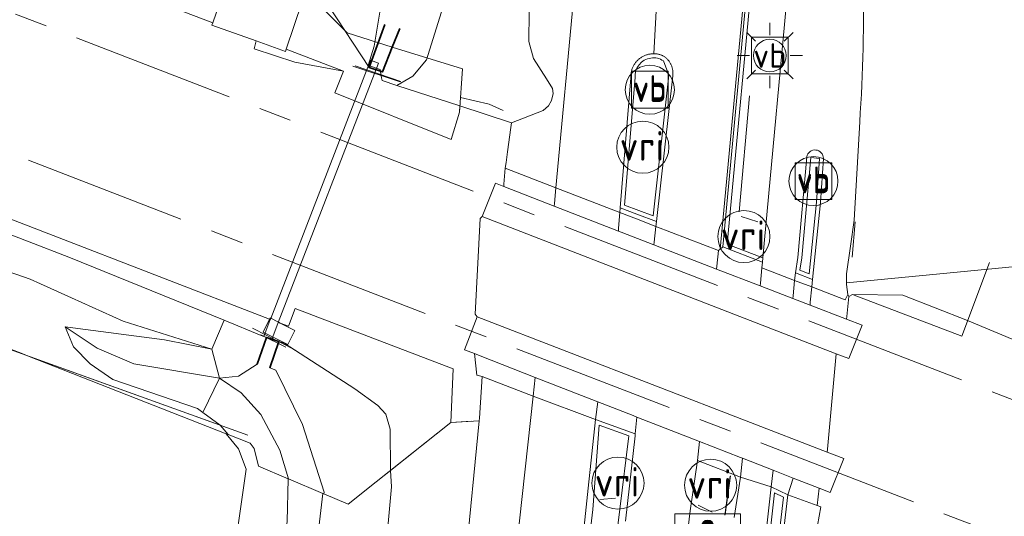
# Model space of a CAD drawing. Header units: metres. Extents: x 153919 to 160124, y 449312 to 452850.
# Tile 54 of 81: x 156050 to 156110, y 451990 to 452020. Entities that reach past the tile are written whole.
import ezdxf
from ezdxf.enums import TextEntityAlignment as Align

# ---------------------------------------------------------------- set-up
doc = ezdxf.new("R2010")
doc.units = ezdxf.units.M
doc.linetypes.add('AM-AS', pattern=[16, 10, -2, 2, -2])
for name, color, linetype, lineweight in [('B-WE-AM-AS_SPOOR-G', 10, 'AM-AS', 18), ('B-WE-GK-KADEMUUR-G', 150, 'Continuous', 35), ('B-WE-GR-GRAS-GV', 60, 'Continuous', 13), ('B-WE-GR-GROENVOORZIENING-GV', 80, 'Continuous', 18), ('B-WE-IE-MEUBILAIR_WEGMEUBILAIR-GV', 7, 'Continuous', 18), ('B-WE-IE-MEUBILAIR_WEGMEUBILAIR-S', 7, 'Continuous', 25), ('B-WE-IE-MEUBILAIR_WEGMEUBILAIR_VERKEERSBORD-S', 7, 'Continuous', 25), ('B-WE-IE-TERREINAFSCHEIDING_KUNSTMATIG_HEKWERK-G', 20, 'IE-TERREINAFSCHEIDING-KUNSTMATIG', 18), ('B-WE-IE-TERREINAFSCHEIDING_KUNSTMATIG_HEKWERK_RASTER-G', 30, 'IE-TERREINAFSCHEIDING-KUNSTMATIG', 18), ('B-WE-IE-TERREINAFSCHEIDING_KUNSTMATIG_MUUR-G', 90, 'IE-TERREINAFSCHEIDING-KUNSTMATIG-DICHT', 18), ('B-WE-KL-ET_LS_OV_LICHTMAST-S', 190, 'Continuous', 25), ('B-WE-OG-TERREIN_CULTUURSCHEIDING-GV', 7, 'Continuous', 18), ('B-WE-OG-TERREIN_ERF-GV', 7, 'Continuous', 18), ('B-WE-OG-TOPOGRAFIE_WATER-GV', 130, 'Continuous', 18), ('B-WE-OG-TOPOGRAFIE_WATER_GREPPEL-GV', 160, 'Continuous', 18), ('B-WE-OG-TOPOGRAFIE_WATER_SLOOT-GV', 120, 'Continuous', 18), ('B-WE-RI-HWA_GOOT_LIJNGOOT-G', 150, 'Continuous', 18), ('B-WE-VH-VERHARDING_GESLOTEN-GV', 252, 'Continuous', 18), ('B-WE-VH-VERHARDING_HALFVERHARDING-GV', 252, 'Continuous', 18), ('B-WE-VH-VERHARDING_OPEN-GV', 252, 'Continuous', 18), ('B-WE-VW-VRI-S', 160, 'Continuous', 25), ('X-XX-AL-VERWIJZING-GV', 7, 'Continuous', 18)]:
    doc.layers.add(name, color=color, linetype=linetype, lineweight=lineweight)
doc.styles.add('NLCS-ISO', font='NLCS-ISO.ttf')
doc.linetypes.add('IE-TERREINAFSCHEIDING-KUNSTMATIG', pattern='A,4,[82,NLCS.SHX,S=0.75,R=90,X=0,Y=0],4,-2', length=10)
doc.linetypes.add('IE-TERREINAFSCHEIDING-KUNSTMATIG-DICHT', pattern='A,8,-1,[82,NLCS.SHX,S=0.75,R=90,X=0,Y=0],-1', length=10)

# ---------------------------------------------------------------- blocks, each defined once
blk = doc.blocks.new('SIE-WEG_VERKEERSBORD_INFORMATIE-SO')
at = {"linetype": 'ByBlock', "lineweight": 18}
h = blk.add_hatch(color=0, dxfattribs=at)
h.dxf.hatch_style = 1
edge = h.paths.add_edge_path()
edge.add_arc((0, 1.247), 0.373, 0, 360)
h = blk.add_hatch(color=0, dxfattribs=at)
h.dxf.hatch_style = 1
h.paths.add_polyline_path([(0.316, 0.489), (-0.823, 0.489), (-0.823, 0.194), (-0.316, 0.194), (-0.316, -1.62), (0.316, -1.62)])
at = {"color": 0, "linetype": 'ByBlock', "lineweight": 18}
for points in [[(-2, -2), (2, -2), (2, 2), (-2, 2)], [(0.316, 0.489), (-0.823, 0.489), (-0.823, 0.194), (-0.316, 0.194), (-0.316, -1.62), (0.316, -1.62)]]:
    blk.add_lwpolyline(points, close=True, dxfattribs=at)
blk.add_circle((0, 1.247), 0.373, dxfattribs=at)
blk = doc.blocks.new('SIE-WEG_VERKEERSBORD-SO')
at = {"color": 0, "linetype": 'ByBlock', "lineweight": 18}
blk.add_lwpolyline([(-1.125, -1.125), (1.125, -1.125), (1.125, 1.125), (-1.125, 1.125)], close=True, dxfattribs=at)
at = {"color": 0, "linetype": 'ByBlock', "lineweight": 18, "style": 'NLCS-ISO'}
blk.add_text('vb', height=1.5, dxfattribs=at).set_placement((0, 0), align=Align.MIDDLE_CENTER)
blk = doc.blocks.new('SKL-VRI_PAAL-SO')
at = {"lineweight": 18}
blk.add_circle((0, 0), 1.593, dxfattribs=at)
at = {"lineweight": 18, "style": 'NLCS-ISO'}
blk.add_text('vri', height=1.8, dxfattribs=at).set_placement((-0.057, 0.076), align=Align.MIDDLE_CENTER)
blk = doc.blocks.new('SKL-ET_OV_LICHTMAST-SO')
at = {"color": 0, "linetype": 'ByBlock', "lineweight": 18}
for points in [[(0, 2), (0, 1.25)], [(-1.414, 1.414), (-0.884, 0.884)], [(0.884, 0.884), (1.414, 1.414)], [(-1.25, 0), (-2, 0)], [(2, 0), (1.25, 0)], [(-1.414, -1.414), (-0.884, -0.884)], [(0.884, -0.884), (1.414, -1.414)], [(0, -1.25), (0, -2)]]:
    blk.add_lwpolyline(points, dxfattribs=at)
blk.add_circle((0, 0), 1, dxfattribs=at)
blk = doc.blocks.new('SIE-WEG_PAAL_VERKEERSBORD-SO')
at = {"color": 0, "linetype": 'ByBlock', "lineweight": 18}
blk.add_circle((0, 0), 1.5, dxfattribs=at)
at = {"color": 0, "linetype": 'ByBlock', "lineweight": 18, "style": 'NLCS-ISO'}
blk.add_text('vb', height=1.5, dxfattribs=at).set_placement((0, 0.132), align=Align.MIDDLE_CENTER)

msp = doc.modelspace()

# ---------------------------------------------------------------- linework, layer by layer
at = {"layer": 'B-WE-AM-AS_SPOOR-G', "flags": 128}
for points in [[(154203.753, 452737.568), (154235.677, 452725.091), (154295.181, 452702.12), (154387.94, 452665.875), (154515.702, 452616.332), (154737.375, 452530.027), (154778.943, 452513.986), (154822.143, 452497.093), (154912.994, 452461.908), (154977.934, 452436.6), (155063.888, 452403.296), (155115.656, 452383.111), (155162.608, 452364.996), (155229.644, 452338.782), (155234.24, 452337.169), (155269.876, 452323.394), (155276.824, 452320.599), (155298.756, 452312.19), (155337.947, 452296.984), (155363.833, 452286.668), (155426.285, 452262.404), (155714.665, 452150.548), (155772.012, 452128.415), (155787.786, 452122.405), (155820.496, 452109.699), (155841.44, 452101.659), (155879.209, 452086.873), (155945.087, 452061.327), (155955.651, 452057.364), (155967.177, 452052.791), (156012.416, 452035.121), (156198.462, 451963.099), (156271.536, 451934.663), (156351.288, 451903.813), (156380.053, 451892.594), (156658.677, 451784.588), (156691.968, 451771.825), (156722.772, 451760.218), (156740.064, 451753.916), (156759.986, 451746.846), (156778.884, 451740.343), (156800.333, 451733.159), (156818.897, 451727.112), (156836.63, 451721.502), (156864.911, 451712.815), (156885.807, 451706.635), (156905.061, 451701.102), (156926.316, 451695.214), (156954.031, 451687.837), (156972.749, 451683.004), (157006.307, 451674.884), (157019.004, 451672.022), (157034.56, 451668.271), (157048.314, 451665.213), (157080.826, 451658.308), (157092.804, 451655.899), (157118.418, 451650.884), (157143.863, 451646.183), (157172.295, 451641.561), (157190.141, 451638.322), (157200.687, 451636.624), (157235.703, 451631.565), (157263.991, 451627.728), (157277.426, 451626.013), (157307.462, 451622.491), (157321.414, 451620.994), (157337.796, 451619.352), (157357.59, 451617.431), (157371.572, 451616.184), (157392.44, 451614.512), (157412.374, 451613.036), (157426.082, 451612.134), (157464.067, 451609.958), (157486.109, 451608.835), (157497.944, 451608.437), (157522.803, 451607.4), (157582.544, 451605.225), (157597.675, 451604.446), (157619.005, 451603.591), (157632.671, 451603.132), (157661.711, 451601.866), (157672.634, 451601.533), (157765.304, 451597.789), (157948.982, 451590.591), (157986.499, 451589.009), (158070.356, 451585.779), (158259.877, 451578.22), (158385.734, 451573.323), (158540.007, 451567.12), (158607.492, 451564.473), (158675.874, 451561.922), (158743.716, 451559.069), (159093.42, 451545.309), (159292.556, 451537.32), (159328.249, 451535.99), (159366.494, 451534.413), (159641.709, 451523.565), (159935.879, 451511.798), (159956.068, 451511.084), (159974.454, 451510.264), (160053.231, 451507.115), (160069.502, 451506.532)], [(154202.252, 452733.723), (154282.294, 452702.601), (154311.546, 452691.305), (154637.072, 452564.647), (154673.484, 452550.672), (154693.821, 452542.679), (154716.726, 452533.845), (154828.28, 452490.275), (154917.135, 452455.791), (155004.338, 452421.757), (155045.056, 452406.072), (155069.048, 452396.684), (155135.634, 452370.842), (155158.608, 452361.821), (155202.727, 452344.724), (155222.277, 452336.987), (155228.075, 452334.742), (155243.403, 452329.059), (155261.74, 452321.859), (155304.839, 452305.167), (155318.474, 452299.828), (155348.095, 452287.934), (155410.931, 452262.366), (155480.576, 452233.818), (155504.585, 452224.095), (155529.569, 452214.096), (155555.597, 452203.791), (155582.45, 452193.241), (155632.519, 452173.771), (155735.464, 452133.869), (155753.657, 452127.058), (155762.596, 452123.5), (155784.619, 452115.04), (155809.506, 452105.22), (155864.657, 452084.055), (155876.907, 452079.197), (155888.796, 452074.622), (155922.078, 452061.553), (155931.898, 452057.838), (155961.139, 452046.496), (156021.91, 452022.784), (156185.357, 451959.638), (156248.806, 451935.395), (156550.491, 451820.986), (156679.416, 451771.924), (156714.892, 451758.666), (156727.278, 451754.134), (156762.751, 451741.556), (156775.403, 451737.217), (156787.571, 451733.096), (156811.786, 451725.092), (156835.657, 451717.522), (156860.694, 451709.817), (156892.461, 451700.488), (156911.973, 451694.989), (156925.108, 451691.327), (156935.89, 451688.431), (156960.545, 451681.952), (156972.779, 451678.818), (157010.918, 451669.489), (157028.579, 451665.442), (157052.879, 451660.055), (157075.073, 451655.359), (157117.738, 451646.804), (157141.097, 451642.497), (157160.033, 451639.199), (157193.31, 451633.721), (157215.839, 451630.239), (157240.133, 451626.663), (157261.985, 451623.807), (157282.441, 451621.25), (157303.951, 451618.717), (157323.516, 451616.606), (157343.281, 451614.61), (157384.443, 451610.982), (157425.674, 451608.103), (157452.03, 451606.569), (157472.303, 451605.55), (157497.868, 451604.402), (157591.202, 451600.694), (157631.321, 451598.931), (157691.897, 451596.577), (157748.261, 451594.499), (157896.347, 451588.522), (158012.132, 451584.022), (158091.261, 451580.806), (158165.329, 451577.959), (158189.323, 451576.872), (158254.577, 451574.428), (158321.292, 451571.651), (158345.126, 451570.852), (158488.954, 451565.017), (158512.957, 451564.233), (158548.879, 451562.712), (158607.005, 451560.387), (158845.49, 451550.988), (159012.068, 451544.304), (159045.314, 451543.056), (159067.782, 451542.046), (159114.005, 451540.139), (159164.649, 451538.291), (159250.209, 451534.997), (159438.611, 451527.495), (159536.416, 451523.713), (159584.677, 451521.682), (159598.883, 451521.217), (159707.441, 451516.841), (159770.627, 451514.423), (159831.274, 451511.957), (159862.493, 451510.796), (159921.286, 451508.41), (160015.811, 451504.722), (160115.815, 451500.616), (160124.243, 451500.378)]]:
    msp.add_lwpolyline(points, dxfattribs=at)
at = {"layer": 'B-WE-GK-KADEMUUR-G', "flags": 128}
for points in [[(156072.014, 452020.159), (156071.053, 452017.516), (156071.872, 452017.246), (156072.471, 452018.759)], [(156072.471, 452018.759), (156072.926, 452019.906)], [(156064.223, 451999.371), (156064.792, 452001.007), (156065.529, 452000.762), (156064.996, 451999.136)]]:
    msp.add_lwpolyline(points, dxfattribs=at)
at = {"layer": 'B-WE-GR-GRAS-GV', "flags": 128}
for points in [[(155982.037, 452026.21), (156049.883, 452000), (156050.178, 451999.884), (156061.953, 451995.629), (156060.903, 451996.421), (156060.577, 451996.666), (156055.4, 451998.422), (156053.998, 451999.398), (156052.978, 452000.424), (156052.484, 452001.657), (156058.54, 452000.859), (156061.444, 452000.294), (156056.026, 452001.992), (156050.331, 452004.559), (156042.886, 452007.164)], [(156056.615, 452022.123), (156061.496, 452020.246), (156062.49, 452023.105)], [(156066.973, 452021.543), (156065.995, 452018.64), (156069.5, 452017.294), (156068.97, 452015.961), (156076.079, 452013.105), (156076.581, 452014.788), (156076.608, 452015.165), (156072.76, 452016.425), (156071.849, 452016.723), (156071.81, 452016.88), (156071.724, 452017.393), (156071.088, 452017.612), (156071.053, 452017.516), (156068.603, 452021.267)], [(156042.978, 452009.658), (156052.703, 452005.914), (156062.203, 452002.055), (156064.466, 452001.115), (156064.792, 452001.007), (156065.529, 452000.762), (156065.868, 452000.649), (156070.177, 451997.866), (156071.591, 451996.83), (156072.076, 451996.319), (156072.342, 451995.389), (156072.359, 451992.87), (156076.044, 451995.804), (156076.199, 451999.079), (156066.546, 452002.779), (156066.122, 452001.684), (156065.617, 452001.879), (156066.511, 452001.424), (156066.084, 452000.565), (156064.576, 452001.334), (156064.97, 452002.129), (156024.478, 452017.787)], [(156101.045, 452014.185), (156100.697, 452008.184), (156100.485, 452006.593), (156100.232, 452004.902), (156100.242, 452004.343), (156119.035, 452006.169)], [(156042.886, 452007.164), (156050.331, 452004.559), (156056.026, 452001.992), (156061.444, 452000.294), (156062.203, 452002.055), (156052.703, 452005.914), (156042.978, 452009.658)], [(156119.035, 452006.169), (156100.242, 452004.343), (156100.244, 452004.242), (156100.315, 452003.635), (156100.386, 452003.515), (156100.613, 452003.64), (156103.672, 452003.598), (156107.641, 452002.04), (156110.853, 452000.688)], [(156076.944, 451987.329), (156077.786, 451995.901), (156076.044, 451995.804), (156072.359, 451992.87), (156072.42, 451991.858), (156072.179, 451989.167)]]:
    msp.add_lwpolyline(points, dxfattribs=at)
at = {"layer": 'B-WE-GR-GRAS-GV'}
msp.add_lwpolyline([(156101.268, 452023.228, -0.021343), (156101.045, 452014.185)], format="xyb", dxfattribs=at)
at = {"layer": 'B-WE-GR-GRAS-GV', "flags": 128}
msp.add_lwpolyline([(156061.953, 451995.629), (156050.178, 451999.884), (156062.323, 451995.11), (156062.433, 451995.067)], close=True, dxfattribs=at)
at = {"layer": 'B-WE-GR-GROENVOORZIENING-GV', "flags": 128}
for points in [[(156092.675, 452006.541), (156095.097, 452005.618), (156095.121, 452005.876), (156096.808, 452024.121), (156098.868, 452046.097), (156099.944, 452057.407), (156100.3, 452061.152), (156101.775, 452077.109), (156103.084, 452091.119), (156105.077, 452112.573), (156103.059, 452112.756), (156102.81, 452112.779), (156102.493, 452110.7), (156102.118, 452107.268), (156101.844, 452104.356), (156100.625, 452091.397), (156099.547, 452079.883), (156097.953, 452062.893), (156097.462, 452057.639), (156096.415, 452046.438), (156094.434, 452025.275)], [(156065.995, 452018.64), (156065.947, 452018.507), (156064.161, 452019.145), (156064.028, 452018.663), (156066.511, 452017.838), (156069.5, 452017.294)]]:
    msp.add_lwpolyline(points, close=True, dxfattribs=at)
msp.add_lwpolyline([(156093.367, 451989.982), (156093.752, 451992.454), (156091.139, 451993.466), (156090.676, 451990.4), (156090.075, 451985.321)], dxfattribs=at)
at = {"layer": 'B-WE-IE-MEUBILAIR_WEGMEUBILAIR-GV', "flags": 128}
for points in [[(156097.462, 452057.639), (156096.415, 452046.438), (156094.434, 452025.275), (156092.675, 452006.541), (156095.097, 452005.618), (156095.121, 452005.876), (156092.942, 452006.707), (156094.683, 452025.252), (156096.664, 452046.415), (156098.202, 452062.87), (156099.796, 452079.86), (156100.874, 452091.374), (156102.344, 452107.003), (156102.741, 452110.668), (156103.059, 452112.756), (156102.81, 452112.779), (156102.493, 452110.7), (156102.118, 452107.268), (156101.844, 452104.356), (156100.625, 452091.397), (156099.547, 452079.883), (156097.953, 452062.893)], [(156089.624, 452017.099), (156089.626, 452017.141), (156089.627, 452017.184), (156089.626, 452017.226), (156089.623, 452017.268), (156089.62, 452017.31), (156089.614, 452017.352), (156089.608, 452017.394), (156089.599, 452017.436), (156089.59, 452017.477), (156089.579, 452017.518), (156089.567, 452017.558), (156089.553, 452017.598), (156089.538, 452017.638), (156089.521, 452017.677), (156089.504, 452017.715), (156089.485, 452017.753), (156089.464, 452017.79), (156089.443, 452017.827), (156089.42, 452017.862), (156089.396, 452017.897), (156089.371, 452017.931), (156089.344, 452017.964), (156089.317, 452017.996), (156089.288, 452018.028), (156089.259, 452018.058), (156089.228, 452018.087), (156089.197, 452018.115), (156089.163, 452018.14), (156089.128, 452018.164), (156089.092, 452018.187), (156089.055, 452018.208), (156089.018, 452018.228), (156088.98, 452018.247), (156088.941, 452018.265), (156088.902, 452018.281), (156088.862, 452018.295), (156088.822, 452018.309), (156088.781, 452018.321), (156088.74, 452018.331), (156088.699, 452018.34), (156088.657, 452018.348), (156088.615, 452018.354), (156088.573, 452018.359), (156088.531, 452018.362), (156088.489, 452018.363), (156088.455, 452018.364), (156088.446, 452018.364), (156088.404, 452018.362), (156088.362, 452018.36), (156088.319, 452018.355), (156088.277, 452018.35), (156088.236, 452018.343), (156088.188, 452018.335), (156088.141, 452018.326), (156088.095, 452018.315), (156088.049, 452018.302), (156088.003, 452018.288), (156087.958, 452018.272), (156087.913, 452018.255), (156087.869, 452018.236), (156087.825, 452018.216), (156087.783, 452018.194), (156087.741, 452018.171), (156087.7, 452018.146), (156087.66, 452018.12), (156087.621, 452018.092), (156087.583, 452018.064), (156087.545, 452018.033), (156087.509, 452018.002), (156087.474, 452017.969), (156087.441, 452017.935), (156087.408, 452017.9), (156087.377, 452017.864), (156087.347, 452017.827), (156087.318, 452017.788), (156087.29, 452017.749), (156087.264, 452017.709), (156087.24, 452017.668), (156087.217, 452017.626), (156087.195, 452017.583), (156087.175, 452017.54), (156087.156, 452017.496), (156087.139, 452017.451), (156087.123, 452017.406), (156087.109, 452017.36), (156087.097, 452017.314), (156087.086, 452017.267), (156087.077, 452017.22), (156087.07, 452017.173), (156087.064, 452017.125), (156087.06, 452017.077), (156087.057, 452017.03), (156087.057, 452016.982), (156087.057, 452016.934), (156087.06, 452016.886), (156086.407, 452008.929), (156087.421, 452008.55), (156088.623, 452008.102), (156089.616, 452017.015), (156089.621, 452017.057)], [(156098.577, 452011.957), (156098.399, 452009.284), (156097.952, 452004.899), (156097.394, 452005.119), (156097.512, 452005.871), (156098.057, 452012.008)], [(156084.725, 451990.476), (156085.122, 451995.63), (156086.94, 451994.977), (156085.839, 451986.01), (156084.222, 451986.156)]]:
    msp.add_lwpolyline(points, close=True, dxfattribs=at)
for points in [[(156089.041, 452017.92), (156089.368, 452017.047), (156088.41, 452008.448), (156086.672, 452009.097), (156087.31, 452016.902)], [(156097.811, 452012.052), (156097.263, 452005.893), (156097.116, 452004.96), (156098.167, 452004.546)], [(156098.167, 452004.546), (156098.648, 452009.259), (156098.827, 452011.952)], [(156086.73, 451989.753), (156087.318, 451994.977), (156087.322, 451995.106), (156084.903, 451995.974), (156084.451, 451991.792), (156083.858, 451986.174)], [(156095.735, 451983.496), (156096.656, 451991.377), (156095.635, 451991.866), (156094.712, 451983.616)], [(156094.961, 451983.598), (156095.844, 451991.489), (156096.387, 451991.229), (156095.488, 451983.537)]]:
    msp.add_lwpolyline(points, dxfattribs=at)
at = {"layer": 'B-WE-IE-MEUBILAIR_WEGMEUBILAIR-GV'}
for points in [[(156087.31, 452016.902, -0.395707), (156088.277, 452018.096)], [(156088.277, 452018.096, -0.211665), (156089.041, 452017.92)], [(156098.827, 452011.952, 0.923197), (156097.811, 452012.052)]]:
    msp.add_lwpolyline(points, format="xyb", dxfattribs=at)
at = {"layer": 'B-WE-IE-TERREINAFSCHEIDING_KUNSTMATIG_HEKWERK-G', "flags": 128}
for points in [[(155583.193, 452178.526), (155746.637, 452115.206), (155790.906, 452098.638), (155872.965, 452067.624), (155893.746, 452059.969), (155894.439, 452060.292), (155912.01, 452053.476), (155943.023, 452041.202), (155950.505, 452038.412), (155974.871, 452028.872), (155985.704, 452024.767), (156008.761, 452015.628), (156028.381, 452008.051), (156048.086, 452000.64), (156063.636, 451995.02)], [(156072.471, 452018.759), (156069.723, 452019.64), (156067.852, 452021.496), (156065.967, 452023.051), (156056.498, 452026.511), (156055.569, 452024.158), (156051.385, 452025.801), (156045.326, 452028.133), (156040.293, 452030.065), (156035.604, 452031.888), (156028.567, 452034.587), (156020.064, 452037.805), (156013.366, 452040.409), (156006.991, 452042.909), (156003.128, 452044.387), (155998.432, 452046.212), (155984.977, 452051.469), (155970.64, 452057.001), (155958.001, 452061.815), (155940.989, 452068.446), (155936.896, 452070.013), (155931.699, 452071.871), (155897.72, 452085.322), (155892.685, 452087.362), (155890.367, 452088.277), (155885.544, 452090.051)], [(156068.97, 452015.961), (156076.079, 452013.105), (156076.581, 452014.788), (156076.773, 452017.438), (156072.471, 452018.759)], [(156072.947, 452016.639), (156070.062, 452017.606)], [(156093.685, 452008.685), (156094.314, 452015.78)], [(156079.246, 452014.888), (156078.388, 452015.272), (156076.646, 452015.685)], [(156100.581, 452005.915), (156100.774, 452008.07)], [(156100.613, 452003.64), (156107.28, 452001.089), (156108.983, 452005.586)], [(156076.044, 451995.804), (156076.199, 451999.079), (156066.546, 452002.779)], [(156066.551, 452000.226), (156063.92, 452001.564)], [(156069.773, 451990.81), (156071.488, 451992.176), (156076.044, 451995.804), (156077.3, 451995.874)], [(156093.122, 451992.517), (156092.809, 451990.132)], [(156092.819, 451990.162), (156093.139, 451992.541)]]:
    msp.add_lwpolyline(points, dxfattribs=at)
at = {"layer": 'B-WE-IE-TERREINAFSCHEIDING_KUNSTMATIG_HEKWERK_RASTER-G', "flags": 128}
for points in [[(156094.811, 452008.079), (156093.803, 452008.407)], [(156086.127, 451991.169), (156085.161, 451991.09)], [(156092.02, 451990.307), (156091.169, 451990.742)]]:
    msp.add_lwpolyline(points, dxfattribs=at)
at = {"layer": 'B-WE-IE-TERREINAFSCHEIDING_KUNSTMATIG_MUUR-G', "flags": 128}
for points in [[(156072.992, 452016.666), (156070.195, 452017.627)], [(156065.967, 452000.401), (156064.431, 452001.163)], [(156064.466, 452001.115), (156064.536, 452001.092), (156064.792, 452001.007)], [(156065.868, 452000.649), (156065.529, 452000.762)]]:
    msp.add_lwpolyline(points, dxfattribs=at)
at = {"layer": 'B-WE-OG-TERREIN_CULTUURSCHEIDING-GV', "flags": 128}
msp.add_lwpolyline([(156062.59, 451986.261), (156063.534, 451992.952), (156063.079, 451994.182), (156062.323, 451995.11), (156050.178, 451999.884), (156049.883, 452000), (155982.037, 452026.21), (155974.767, 452029.198), (155972.277, 452030.221), (155950.894, 452038.525), (155904.692, 452056.468)], dxfattribs=at)
at = {"layer": 'B-WE-OG-TERREIN_ERF-GV', "flags": 128}
msp.add_lwpolyline([(156076.284, 452023.484), (156074.563, 452017.997), (156073.738, 452016.993), (156072.76, 452016.425), (156076.608, 452015.165), (156079.751, 452014.136), (156081.701, 452014.892), (156082.014, 452015.183), (156082.208, 452015.498), (156082.312, 452015.92), (156082.258, 452016.233), (156081.891, 452016.816), (156081.1, 452018.063), (156080.828, 452019.1), (156080.833, 452020.913)], dxfattribs=at)
at = {"layer": 'B-WE-OG-TOPOGRAFIE_WATER-GV', "flags": 128}
for points in [[(156063.077, 451998.63), (156061.921, 451998.503), (156063.24, 451997.609), (156064.445, 451996.297), (156065.607, 451994.11), (156066.121, 451992.351), (156068.223, 451991.464), (156068.297, 451991.433), (156068.309, 451991.531), (156066.984, 451995.68), (156065.351, 451998.998), (156064.996, 451999.136), (156065.529, 452000.762), (156064.792, 452001.007), (156064.223, 451999.371)], [(156052.548, 451929.642), (156052.807, 451929.57), (156053.015, 451929.512), (156054.087, 451930.996), (156057.571, 451938.579), (156060.389, 451945.739), (156065.711, 451963.265), (156065.981, 451964.353), (156066.724, 451978.64), (156068.223, 451991.464), (156066.121, 451992.351), (156066.115, 451992.353), (156066.049, 451989.739), (156064.727, 451980.349), (156064.153, 451969.954), (156062.836, 451964.103), (156061.645, 451956.962), (156059.92, 451949.352), (156057.797, 451943.305), (156055.098, 451935.606), (156052.925, 451930.779)]]:
    msp.add_lwpolyline(points, close=True, dxfattribs=at)
at = {"layer": 'B-WE-OG-TOPOGRAFIE_WATER_GREPPEL-GV', "flags": 128}
for points in [[(156060.903, 451996.421), (156061.921, 451998.503), (156056.672, 451999.396), (156054.435, 452000.351), (156052.484, 452001.657), (156052.978, 452000.424), (156053.998, 451999.398), (156055.4, 451998.422), (156060.577, 451996.666)], [(156061.444, 452000.294), (156058.54, 452000.859), (156052.484, 452001.657), (156054.435, 452000.351), (156056.672, 451999.396), (156061.921, 451998.503)]]:
    msp.add_lwpolyline(points, close=True, dxfattribs=at)
at = {"layer": 'B-WE-OG-TOPOGRAFIE_WATER_SLOOT-GV', "flags": 128}
for points in [[(156025.309, 452038.127), (156051.027, 452029.135), (156058.099, 452026.531), (156062.951, 452024.565), (156065.492, 452023.653), (156067.463, 452022.427), (156068.603, 452021.267), (156071.053, 452017.516), (156071.088, 452017.612), (156070.99, 452017.646), (156071.375, 452018.827), (156071.948, 452022.389), (156071.952, 452022.887), (156071.953, 452023.013), (156071.652, 452023.863), (156070.469, 452024.909), (156068.456, 452025.99), (156066.623, 452026.814), (156063.688, 452027.987), (156057.607, 452030.139), (156052.524, 452032.128), (156043.537, 452035.249)], [(156071.948, 452022.389), (156071.375, 452018.827), (156070.99, 452017.646), (156071.088, 452017.612), (156071.724, 452017.393), (156071.81, 452016.88), (156071.849, 452016.723), (156072.76, 452016.425), (156073.738, 452016.993), (156074.563, 452017.997), (156076.284, 452023.484)], [(156066.049, 451989.739), (156066.115, 451992.353), (156064.288, 451993.124), (156064.028, 451994.2), (156063.786, 451994.535), (156062.433, 451995.067), (156062.323, 451995.11), (156063.079, 451994.182), (156063.534, 451992.952), (156062.59, 451986.261)]]:
    msp.add_lwpolyline(points, dxfattribs=at)
for points in [[(156061.444, 452000.294), (156061.921, 451998.503), (156063.077, 451998.63), (156064.223, 451999.371), (156064.792, 452001.007), (156064.466, 452001.115), (156062.203, 452002.055)], [(156065.529, 452000.762), (156064.996, 451999.136), (156065.351, 451998.998), (156066.984, 451995.68), (156068.309, 451991.531), (156068.297, 451991.433), (156069.773, 451990.81), (156071.488, 451992.176), (156072.359, 451992.87), (156072.342, 451995.389), (156072.076, 451996.319), (156071.591, 451996.83), (156070.177, 451997.866), (156065.868, 452000.649)], [(156061.921, 451998.503), (156060.903, 451996.421), (156061.953, 451995.629), (156062.433, 451995.067), (156063.786, 451994.535), (156064.028, 451994.2), (156064.288, 451993.124), (156066.115, 451992.353), (156066.121, 451992.351), (156065.607, 451994.11), (156064.445, 451996.297), (156063.24, 451997.609)], [(156052.807, 451929.57), (156051.937, 451927.762), (156052.989, 451927.484), (156054.216, 451928.101), (156055.649, 451930.084), (156059.228, 451937.873), (156062.072, 451945.1), (156068.23, 451961.918), (156070.12, 451972.025), (156072.179, 451989.167), (156072.42, 451991.858), (156072.359, 451992.87), (156071.488, 451992.176), (156069.773, 451990.81), (156068.297, 451991.433), (156068.223, 451991.464), (156066.724, 451978.64), (156065.981, 451964.353), (156065.711, 451963.265), (156060.389, 451945.739), (156057.571, 451938.579), (156054.087, 451930.996), (156053.015, 451929.512)]]:
    msp.add_lwpolyline(points, close=True, dxfattribs=at)
at = {"layer": 'B-WE-RI-HWA_GOOT_LIJNGOOT-G', "flags": 128}
msp.add_lwpolyline([(156092.512, 452006.404), (156094.285, 452025.289), (156096.266, 452046.452), (156097.313, 452057.653)], dxfattribs=at)
at = {"layer": 'B-WE-VH-VERHARDING_GESLOTEN-GV', "flags": 128}
for points in [[(156101.89, 452045.73), (156102.945, 452057.127), (156099.944, 452057.407), (156098.868, 452046.097), (156096.808, 452024.121), (156095.121, 452005.876), (156095.097, 452005.618), (156095.07, 452005.271), (156097.068, 452004.497), (156097.116, 452004.96), (156097.263, 452005.893), (156097.811, 452012.052)], [(156079.751, 452014.136), (156079.711, 452013.84), (156079.513, 452012.357), (156079.427, 452011.713), (156079.38, 452011.363), (156082.474, 452010.165), (156084.71, 452034.077)], [(156084.71, 452034.077), (156082.474, 452010.165), (156086.384, 452008.651), (156086.407, 452008.929), (156087.06, 452016.886), (156087.057, 452016.934), (156087.057, 452016.982), (156087.057, 452017.03), (156087.06, 452017.077), (156087.064, 452017.125), (156087.07, 452017.173), (156087.077, 452017.22), (156087.086, 452017.267), (156087.097, 452017.314), (156087.109, 452017.36), (156087.123, 452017.406), (156087.139, 452017.451), (156087.156, 452017.496), (156087.175, 452017.54), (156087.195, 452017.583), (156087.217, 452017.626), (156087.24, 452017.668), (156087.264, 452017.709), (156087.29, 452017.749), (156087.318, 452017.788), (156087.347, 452017.827), (156087.377, 452017.864), (156087.408, 452017.9), (156087.441, 452017.935), (156087.474, 452017.969), (156087.509, 452018.002), (156087.545, 452018.033), (156087.583, 452018.064), (156087.621, 452018.092), (156087.66, 452018.12), (156087.7, 452018.146), (156087.741, 452018.171), (156087.783, 452018.194), (156087.825, 452018.216), (156087.869, 452018.236), (156087.913, 452018.255), (156087.958, 452018.272), (156088.003, 452018.288), (156088.049, 452018.302), (156088.095, 452018.315), (156088.141, 452018.326), (156088.188, 452018.335), (156088.236, 452018.343), (156088.277, 452018.35), (156088.319, 452018.355), (156088.362, 452018.36), (156088.404, 452018.362), (156088.446, 452018.364), (156088.455, 452018.364), (156088.74, 452023.623)], [(156088.74, 452023.623), (156088.455, 452018.364), (156088.489, 452018.363), (156088.531, 452018.362), (156088.573, 452018.359), (156088.615, 452018.354), (156088.657, 452018.348), (156088.699, 452018.34), (156088.74, 452018.331), (156088.781, 452018.321), (156088.822, 452018.309), (156088.862, 452018.295), (156088.902, 452018.281), (156088.941, 452018.265), (156088.98, 452018.247), (156089.018, 452018.228), (156089.055, 452018.208), (156089.092, 452018.187), (156089.128, 452018.164), (156089.163, 452018.14), (156089.197, 452018.115), (156089.228, 452018.087), (156089.259, 452018.058), (156089.288, 452018.028), (156089.317, 452017.996), (156089.344, 452017.964), (156089.371, 452017.931), (156089.396, 452017.897), (156089.42, 452017.862), (156089.443, 452017.827), (156089.464, 452017.79), (156089.485, 452017.753), (156089.504, 452017.715), (156089.521, 452017.677), (156089.538, 452017.638), (156089.553, 452017.598), (156089.567, 452017.558), (156089.579, 452017.518), (156089.59, 452017.477), (156089.599, 452017.436), (156089.608, 452017.394), (156089.614, 452017.352), (156089.62, 452017.31), (156089.623, 452017.268), (156089.626, 452017.226), (156089.627, 452017.184), (156089.626, 452017.141), (156089.624, 452017.099), (156089.621, 452017.057), (156089.616, 452017.015), (156088.623, 452008.102), (156088.589, 452007.797), (156092.408, 452006.318), (156092.512, 452006.404), (156092.675, 452006.541), (156094.434, 452025.275)], [(156081.437, 452022.899), (156080.833, 452020.913), (156080.828, 452019.1), (156081.1, 452018.063), (156081.891, 452016.816), (156082.258, 452016.233), (156082.312, 452015.92), (156082.208, 452015.498), (156082.014, 452015.183), (156081.701, 452014.892), (156079.751, 452014.136)], [(156100.242, 452004.343), (156100.232, 452004.902), (156100.485, 452006.593), (156100.697, 452008.184), (156101.045, 452014.185)], [(156098.827, 452011.952), (156098.648, 452009.259), (156098.167, 452004.546), (156098.12, 452004.09), (156100.164, 452003.299), (156100.315, 452003.635), (156100.244, 452004.242), (156100.242, 452004.343)], [(156078.934, 451977.688), (156081.085, 451997.42), (156077.959, 451998.604), (156077.803, 451996.069), (156077.786, 451995.901), (156076.944, 451987.329)], [(156083.858, 451986.174), (156084.451, 451991.792), (156084.903, 451995.974), (156081.085, 451997.42), (156078.934, 451977.688)], [(156090.075, 451985.321), (156090.676, 451990.4), (156091.139, 451993.466), (156091.254, 451994.631), (156087.424, 451996.128), (156087.322, 451995.106), (156087.318, 451994.977), (156086.73, 451989.753)], [(156094.712, 451983.616), (156095.635, 451991.866), (156093.752, 451992.454), (156093.367, 451989.982)], [(156098.152, 451987.781), (156098.675, 451990.633), (156098.444, 451990.718), (156096.656, 451991.377), (156095.735, 451983.496)]]:
    msp.add_lwpolyline(points, dxfattribs=at)
at = {"layer": 'B-WE-VH-VERHARDING_GESLOTEN-GV'}
for points in [[(156101.045, 452014.185, 0.021343), (156101.268, 452023.228)], [(156097.811, 452012.052, -0.923197), (156098.827, 452011.952)]]:
    msp.add_lwpolyline(points, format="xyb", dxfattribs=at)
at = {"layer": 'B-WE-VH-VERHARDING_GESLOTEN-GV', "flags": 128}
for points in [[(156077.976, 452008.394), (156094.722, 452001.899), (156099.615, 452000.001), (156100.378, 451999.705), (156101.186, 452001.751), (156100.235, 452002.118), (156098.009, 452002.978), (156096.955, 452003.386), (156094.954, 452004.16), (156092.3, 452005.185), (156088.466, 452006.668), (156086.459, 452007.443), (156086.293, 452007.508), (156082.374, 452009.038), (156079.289, 452010.242), (156078.778, 452010.441)], [(156087.421, 452008.55), (156086.407, 452008.929), (156086.384, 452008.651), (156087.402, 452008.257), (156088.589, 452007.797), (156088.623, 452008.102)], [(156098.167, 452004.546), (156097.116, 452004.96), (156097.068, 452004.497), (156098.12, 452004.09)], [(156065.617, 452001.879), (156065.51, 452001.934), (156065.002, 452002.193), (156064.97, 452002.129), (156064.576, 452001.334), (156066.084, 452000.565), (156066.511, 452001.424)], [(156085.03, 451997.064), (156087.187, 451996.221), (156087.424, 451996.128), (156091.254, 451994.631), (156093.755, 451993.654), (156093.871, 451993.609), (156095.749, 451992.875), (156096.981, 451992.393), (156098.563, 451991.775), (156099.244, 451991.509), (156100.072, 451993.591), (156099.056, 451993.984), (156094.106, 451995.9), (156077.659, 452002.267), (156076.879, 452000.25), (156077.49, 452000.012), (156077.84, 451999.875), (156081.209, 451998.558)]]:
    msp.add_lwpolyline(points, close=True, dxfattribs=at)
at = {"layer": 'B-WE-VH-VERHARDING_HALFVERHARDING-GV', "flags": 128}
for points in [[(156024.478, 452017.787), (156064.97, 452002.129), (156065.002, 452002.193), (156065.51, 452001.934), (156065.617, 452001.879), (156066.122, 452001.684), (156066.546, 452002.779), (156076.199, 451999.079), (156076.044, 451995.804), (156077.786, 451995.901), (156077.803, 451996.069), (156077.959, 451998.604), (156077.647, 451998.687), (156077.49, 452000.012), (156076.879, 452000.25), (156077.659, 452002.267), (156077.548, 452002.433), (156077.851, 452008.276), (156077.976, 452008.394), (156078.778, 452010.441), (156079.289, 452010.242), (156079.301, 452010.387), (156079.38, 452011.363), (156079.427, 452011.713), (156079.513, 452012.357), (156079.711, 452013.84), (156079.751, 452014.136), (156076.608, 452015.165), (156076.581, 452014.788), (156076.079, 452013.105), (156068.97, 452015.961), (156069.5, 452017.294), (156066.511, 452017.838), (156064.028, 452018.663), (156064.161, 452019.145), (156061.448, 452020.113), (156061.496, 452020.246), (156056.615, 452022.123)], [(156110.853, 452000.688), (156107.641, 452002.04), (156103.672, 452003.598), (156100.613, 452003.64), (156100.386, 452003.515), (156100.253, 452002.291), (156100.235, 452002.118), (156101.186, 452001.751), (156100.378, 451999.705), (156099.615, 452000.001), (156099.075, 451994.167), (156099.056, 451993.984), (156100.072, 451993.591), (156099.244, 451991.509), (156098.563, 451991.775), (156098.444, 451990.718), (156098.675, 451990.633), (156098.152, 451987.781)]]:
    msp.add_lwpolyline(points, dxfattribs=at)
at = {"layer": 'B-WE-VH-VERHARDING_OPEN-GV', "flags": 128}
for points in [[(156061.496, 452020.246), (156061.448, 452020.113), (156064.161, 452019.145), (156065.947, 452018.507), (156065.995, 452018.64), (156066.973, 452021.543), (156064.129, 452022.534), (156063.205, 452022.856), (156062.49, 452023.105)], [(156088.455, 452018.364), (156088.446, 452018.364), (156088.404, 452018.362), (156088.362, 452018.36), (156088.319, 452018.355), (156088.277, 452018.35), (156088.236, 452018.343), (156088.188, 452018.335), (156088.141, 452018.326), (156088.095, 452018.315), (156088.049, 452018.302), (156088.003, 452018.288), (156087.958, 452018.272), (156087.913, 452018.255), (156087.869, 452018.236), (156087.825, 452018.216), (156087.783, 452018.194), (156087.741, 452018.171), (156087.7, 452018.146), (156087.66, 452018.12), (156087.621, 452018.092), (156087.583, 452018.064), (156087.545, 452018.033), (156087.509, 452018.002), (156087.474, 452017.969), (156087.441, 452017.935), (156087.408, 452017.9), (156087.377, 452017.864), (156087.347, 452017.827), (156087.318, 452017.788), (156087.29, 452017.749), (156087.264, 452017.709), (156087.24, 452017.668), (156087.217, 452017.626), (156087.195, 452017.583), (156087.175, 452017.54), (156087.156, 452017.496), (156087.139, 452017.451), (156087.123, 452017.406), (156087.109, 452017.36), (156087.097, 452017.314), (156087.086, 452017.267), (156087.077, 452017.22), (156087.07, 452017.173), (156087.064, 452017.125), (156087.06, 452017.077), (156087.057, 452017.03), (156087.057, 452016.982), (156087.057, 452016.934), (156087.06, 452016.886), (156086.407, 452008.929), (156087.421, 452008.55), (156088.623, 452008.102), (156089.616, 452017.015), (156089.621, 452017.057), (156089.624, 452017.099), (156089.626, 452017.141), (156089.627, 452017.184), (156089.626, 452017.226), (156089.623, 452017.268), (156089.62, 452017.31), (156089.614, 452017.352), (156089.608, 452017.394), (156089.599, 452017.436), (156089.59, 452017.477), (156089.579, 452017.518), (156089.567, 452017.558), (156089.553, 452017.598), (156089.538, 452017.638), (156089.521, 452017.677), (156089.504, 452017.715), (156089.485, 452017.753), (156089.464, 452017.79), (156089.443, 452017.827), (156089.42, 452017.862), (156089.396, 452017.897), (156089.371, 452017.931), (156089.344, 452017.964), (156089.317, 452017.996), (156089.288, 452018.028), (156089.259, 452018.058), (156089.228, 452018.087), (156089.197, 452018.115), (156089.163, 452018.14), (156089.128, 452018.164), (156089.092, 452018.187), (156089.055, 452018.208), (156089.018, 452018.228), (156088.98, 452018.247), (156088.941, 452018.265), (156088.902, 452018.281), (156088.862, 452018.295), (156088.822, 452018.309), (156088.781, 452018.321), (156088.74, 452018.331), (156088.699, 452018.34), (156088.657, 452018.348), (156088.615, 452018.354), (156088.573, 452018.359), (156088.531, 452018.362), (156088.489, 452018.363)], [(156082.383, 452009.196), (156082.474, 452010.165), (156079.38, 452011.363), (156079.301, 452010.387), (156079.289, 452010.242), (156082.374, 452009.038)], [(156082.474, 452010.165), (156082.383, 452009.196), (156082.374, 452009.038), (156086.293, 452007.508), (156086.305, 452007.68), (156086.384, 452008.651)], [(156088.482, 452006.839), (156088.589, 452007.797), (156087.402, 452008.257), (156086.384, 452008.651), (156086.305, 452007.68), (156086.293, 452007.508), (156086.459, 452007.443), (156088.466, 452006.668)], [(156077.976, 452008.394), (156077.851, 452008.276), (156077.548, 452002.433), (156077.659, 452002.267), (156094.106, 451995.9), (156099.056, 451993.984), (156099.075, 451994.167), (156099.615, 452000.001), (156094.722, 452001.899)], [(156088.589, 452007.797), (156088.482, 452006.839), (156088.466, 452006.668), (156092.3, 452005.185), (156092.313, 452005.359), (156092.408, 452006.318)], [(156094.973, 452004.331), (156095.07, 452005.271), (156095.097, 452005.618), (156092.675, 452006.541), (156092.512, 452006.404), (156092.408, 452006.318), (156092.313, 452005.359), (156092.3, 452005.185), (156094.954, 452004.16)], [(156095.07, 452005.271), (156094.973, 452004.331), (156094.954, 452004.16), (156096.955, 452003.386), (156096.971, 452003.559), (156097.068, 452004.497)], [(156098.12, 452004.09), (156097.068, 452004.497), (156096.971, 452003.559), (156096.955, 452003.386), (156098.009, 452002.978), (156098.023, 452003.152)], [(156098.12, 452004.09), (156098.023, 452003.152), (156098.009, 452002.978), (156100.235, 452002.118), (156100.253, 452002.291), (156100.386, 452003.515), (156100.315, 452003.635), (156100.164, 452003.299)], [(156081.209, 451998.558), (156077.84, 451999.875), (156077.49, 452000.012), (156077.647, 451998.687), (156077.959, 451998.604), (156081.085, 451997.42)], [(156084.903, 451995.974), (156085.03, 451997.064), (156081.209, 451998.558), (156081.085, 451997.42)], [(156084.903, 451995.974), (156087.322, 451995.106), (156087.424, 451996.128), (156087.187, 451996.221), (156085.03, 451997.064)], [(156091.139, 451993.466), (156093.752, 451992.454), (156093.871, 451993.609), (156093.755, 451993.654), (156091.254, 451994.631)], [(156093.752, 451992.454), (156095.635, 451991.866), (156095.749, 451992.875), (156093.871, 451993.609)], [(156095.635, 451991.866), (156096.656, 451991.377), (156096.981, 451992.393), (156095.749, 451992.875)], [(156098.444, 451990.718), (156098.563, 451991.775), (156096.981, 451992.393), (156096.656, 451991.377)]]:
    msp.add_lwpolyline(points, close=True, dxfattribs=at)
at = {"layer": 'B-WE-VH-VERHARDING_OPEN-GV'}
msp.add_lwpolyline([(156098.827, 452011.952, 0.923197), (156097.811, 452012.052)], format="xyb", dxfattribs=at)
at = {"layer": 'B-WE-VH-VERHARDING_OPEN-GV', "flags": 128}
for points in [[(156097.811, 452012.052), (156097.263, 452005.893), (156097.116, 452004.96), (156098.167, 452004.546), (156098.648, 452009.259), (156098.827, 452011.952)], [(156086.73, 451989.753), (156087.318, 451994.977), (156087.322, 451995.106), (156084.903, 451995.974), (156084.451, 451991.792), (156083.858, 451986.174)], [(156095.735, 451983.496), (156096.656, 451991.377), (156095.635, 451991.866), (156094.712, 451983.616)]]:
    msp.add_lwpolyline(points, dxfattribs=at)
at = {"layer": 'X-XX-AL-VERWIJZING-GV', "flags": 128}
msp.add_lwpolyline([(156065.018, 452002.111), (156064.617, 452001.071), (156065.103, 452000.883), (156065.504, 452001.923), (156071.63, 452017.789), (156071.144, 452017.977), (156065.042, 452002.172)], close=True, dxfattribs=at)

# ---------------------------------------------------------------- block references
at = {"layer": 'B-WE-IE-MEUBILAIR_WEGMEUBILAIR-S'}
for name, p in [('SIE-WEG_VERKEERSBORD-SO', (156095.553, 452018.249)), ('SIE-WEG_PAAL_VERKEERSBORD-SO', (156088.214, 452016.16)), ('SIE-WEG_VERKEERSBORD-SO', (156088.214, 452016.16)), ('SIE-WEG_PAAL_VERKEERSBORD-SO', (156098.215, 452010.571)), ('SIE-WEG_VERKEERSBORD-SO', (156098.215, 452010.571))]:
    msp.add_blockref(name, p, dxfattribs=at)
at = {"layer": 'B-WE-IE-MEUBILAIR_WEGMEUBILAIR_VERKEERSBORD-S'}
msp.add_blockref('SIE-WEG_VERKEERSBORD_INFORMATIE-SO', (156091.753, 451988.205), dxfattribs=at)
at = {"layer": 'B-WE-KL-ET_LS_OV_LICHTMAST-S'}
msp.add_blockref('SKL-ET_OV_LICHTMAST-SO', (156095.553, 452018.249), dxfattribs=at)
at = {"layer": 'B-WE-VW-VRI-S'}
for p in [(156087.788, 452012.642), (156093.966, 452007.175), (156086.267, 451992.092), (156091.931, 451991.961)]:
    msp.add_blockref('SKL-VRI_PAAL-SO', p, dxfattribs=at)

doc.saveas('drawing.dxf')
